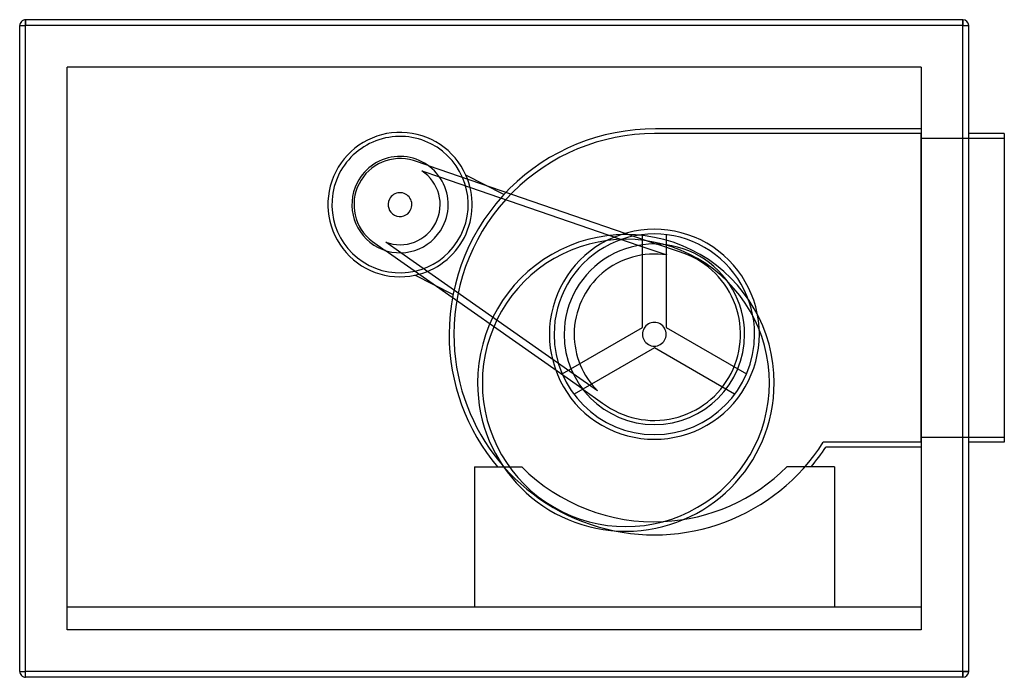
# Model space of a CAD drawing. Header units: millimetres. Extents: x -400 to 430, y -277 to 277.
import ezdxf

# ---------------------------------------------------------------- set-up
doc = ezdxf.new("R2010")
doc.units = ezdxf.units.MM
doc.layers.add('HIDDEN', color=7, linetype='Continuous')
doc.layers.add('THICK', color=7, linetype='Continuous')

msp = doc.modelspace()

# ---------------------------------------------------------------- linework, layer by layer
at = {"layer": 'HIDDEN'}
for p, q in [((-395, 272), (-395, 277)), ((-395, 277), (-395, 277)), ((395, 272), (395, 277)), ((395, 277), (395, 277)), ((-400, 272), (-400, 272)), ((-400, 272), (-395, 272)), ((395, 272), (-395, 272)), ((-395, -272), (-395, 272)), ((395, 272), (400, 272)), ((395, -272), (395, 272)), ((400, 272), (400, 272)), ((-360, 237), (-360, 237)), ((-360, -237), (-360, 237)), ((360, 237), (-360, 237)), ((360, 237), (360, -237)), ((360, 237), (360, 237)), ((360, 185), (136, 185)), ((136, 185), (136, 185)), ((136, 185), (136, 185)), ((136, 185), (136, 185)), ((360, 185), (360, 185)), ((360, 181), (135, 181)), ((135, 181), (135, 181)), ((360, -79), (360, 181)), ((360, 181), (360, 181)), ((430, 177), (360, 177)), ((360, 177), (360, 177)), ((400, 181), (400, 181)), ((430, 181), (430, 181)), ((430, 177), (430, 177)), ((-68.03, 158.33), (-68.03, 158.33)), ((-55.55, 154.05), (-68.03, 158.33)), ((-60.95, 149.57), (-46.15, 144.49)), ((-60.95, 149.57), (-60.95, 149.57)), ((-55.55, 154.05), (136.99, 88.02)), ((-46.15, 144.49), (121.8, 86.9)), ((8.22, 129.71), (-23.82, 146.03)), ((-23.82, 146.03), (-23.82, 146.03)), ((8.22, 129.71), (8.22, 129.71)), ((125, 17.77), (125, 95.91)), ((125, 95.91), (125, 95.91)), ((145, 95.91), (145, 95.91)), ((145, 95.91), (145, 17.77)), ((-102.73, 90.24), (-102.73, 90.24)), ((-102.73, 90.24), (-91.93, 82.66)), ((-91.47, 89.67), (-91.47, 89.67)), ((-78.66, 80.68), (-91.47, 89.67)), ((121.8, 86.9), (145.43, 78.79)), ((156.23, 81.43), (136.99, 88.02)), ((74.67, -34.3), (-91.93, 82.66)), ((66.65, -21.34), (-78.66, 80.68)), ((145.43, 78.79), (145.43, 78.79)), ((156.23, 81.43), (156.23, 81.43)), ((-66.79, 61.71), (-66.79, 61.71)), ((-34.75, 45.38), (-66.79, 61.71)), ((-34.75, 45.38), (-34.75, 45.38)), ((57.34, -21.29), (125, 17.77)), ((125, 17.77), (125, 17.77)), ((145, 17.77), (145, 17.77)), ((145, 17.77), (212.66, -21.29)), ((135, 0.45), (67.34, -38.61)), ((202.66, -38.61), (135, 0.45)), ((135, 0.45), (135, 0.45)), ((57.34, -21.29), (57.34, -21.29)), ((87.1, -35.7), (66.65, -21.34)), ((212.66, -21.29), (212.66, -21.29)), ((67.34, -38.61), (67.34, -38.61)), ((74.67, -34.3), (91.31, -45.98)), ((87.1, -35.7), (87.1, -35.7)), ((202.66, -38.61), (202.66, -38.61)), ((91.31, -45.98), (91.31, -45.98)), ((277.41, -79), (277.41, -79)), ((360, -79), (277.41, -79)), ((360, -83), (279.58, -83)), ((279.58, -83), (279.58, -83)), ((430, -75), (360, -75)), ((360, -75), (360, -75)), ((360, -79), (360, -79)), ((360, -83), (360, -83)), ((400, -79), (400, -79)), ((430, -75), (430, -75)), ((430, -79), (430, -79)), ((-16.72, -99.72), (-16.72, -99.72)), ((-16.72, -99.72), (12.82, -99.72)), ((-16.72, -99.72), (-16.72, -218)), ((2.91, -99.72), (2.91, -99.72)), ((23.28, -99.72), (23.28, -99.72)), ((23.28, -99.72), (23.28, -99.72)), ((246.72, -99.72), (246.72, -99.72)), ((246.72, -99.72), (246.72, -99.72)), ((286.72, -99.72), (246.72, -99.72)), ((267.09, -99.72), (267.09, -99.72)), ((286.72, -99.72), (286.72, -99.72)), ((286.72, -99.72), (286.72, -218)), ((-360, -218), (-360, -218)), ((360, -218), (-360, -218)), ((-360, -218), (-360, -218)), ((286.72, -218), (-16.72, -218)), ((-16.72, -218), (-16.72, -218)), ((-16.72, -218), (-16.72, -218)), ((-16.72, -218), (-16.72, -218)), ((286.72, -218), (286.72, -218)), ((286.72, -218), (286.72, -218)), ((286.72, -218), (286.72, -218)), ((360, -218), (360, -218)), ((360, -218), (360, -218)), ((-360, -237), (-360, -237)), ((360, -237), (-360, -237)), ((-360, -237), (-360, -237)), ((-360, -237), (-360, -237)), ((360, -237), (360, -237)), ((360, -237), (360, -237)), ((360, -237), (360, -237)), ((-400, -272), (-400, -272)), ((-400, -272), (-395, -272)), ((395, -272), (-395, -272)), ((-395, -277), (-395, -272)), ((395, -272), (400, -272)), ((395, -277), (395, -272)), ((400, -272), (400, -272)), ((-395, -277), (-395, -277)), ((395, -277), (395, -277))]:
    msp.add_line(p, q, dxfattribs=at)
for centre, radius, start, end in [((135, 12), 173, 89.66881, 180.00002), ((-79.38, 121.23), 60.84, 24.05758, 153.00001), ((-79.38, 121.23), 57.46, 62.99998, 153.00001), ((-79.38, 121.23), 57.46, 62.99998, 153.00001), ((135, 12), 169, 89.99998, 180.00002), ((-79.38, 121.23), 57.46, 332.99999, 62.99998), ((-79.38, 121.23), 57.46, 332.99999, 62.99998), ((-79.38, 121.23), 40.56, 332.99999, 153.00001), ((-79.38, 121.23), 38.8, 72.99998, 153.00001), ((-79.38, 121.23), 33.8, 332.99999, 56.96937), ((-79.38, 121.23), 60.84, 153.00001, 281.94246), ((-79.38, 121.23), 57.46, 153.00001, 332.99999), ((-79.38, 121.23), 57.46, 153.00001, 332.99999), ((-79.38, 121.23), 60.84, 332.99999, 24.05758), ((-79.38, 121.23), 60.84, 332.99999, 24.05758), ((-79.38, 121.23), 40.56, 153.00001, 332.99999), ((-79.38, 121.23), 38.8, 153.00001, 233.00001), ((-79.38, 121.23), 10, 153.00001, 332.99999), ((-79.38, 121.23), 10, 332.99999, 153.00001), ((-79.38, 121.23), 33.8, 249.03068, 332.99999), ((135, 12), 88.5, 0, 180.00002), ((-79.38, 121.23), 60.84, 281.94246, 332.99999), ((-79.38, 121.23), 60.84, 281.94246, 332.99999), ((135, 12), 84.5, 0, 180.00002), ((135, 12), 76.05, 0, 180.00002), ((135, 12), 67.6, 81.12343, 180.00002), ((135, 12), 72.6, 332.99999, 72.99998), ((135, 12), 10, 0, 180.00002), ((135, 12), 173, 180.00002, 220.22546), ((135, 12), 169, 180.00002, 327.42105), ((135, 12), 88.5, 179.99998, 0), ((135, 12), 84.5, 180.00002, 0), ((135, 12), 76.05, 180.00002, 0), ((135, 12), 67.6, 180.00002, 224.87656), ((135, 12), 10, 179.99998, 0), ((135, 12), 72.6, 233.00001, 332.99999), ((135, 12), 173, 319.77452, 326.69247), ((135, 12), 158, 272.73051, 315.00001)]:
    msp.add_arc(centre, radius, start, end, dxfattribs=at)
at = {"layer": 'THICK'}
for p, q in [((395, 277), (-395, 277)), ((-395, 277), (-395, 272)), ((395, 277), (395, 272)), ((-400, -272), (-400, 272)), ((-400, 272), (-395, 272)), ((395, 272), (-395, 272)), ((-395, -272), (-395, 272)), ((395, 272), (400, 272)), ((395, -272), (395, 272)), ((400, -272), (400, 272)), ((430, 181), (400, 181)), ((430, 181), (430, -79)), ((430, -79), (400, -79)), ((12.82, -99.72), (23.28, -99.72)), ((-400, -272), (-395, -272)), ((-395, -277), (-395, -272)), ((395, -272), (-395, -272)), ((395, -272), (395, -277)), ((400, -272), (395, -272)), ((395, -277), (-395, -277))]:
    msp.add_line(p, q, dxfattribs=at)
for centre, radius, start, end in [((-395, 272), 5, 89.99998, 180.00002), ((395, 272), 5, 0, 89.99998), ((111, -29), 125, 0, 180.00002), ((111, -29), 121, 0, 180.00002), ((111, -29), 125, 180.00002, 0), ((111, -29), 121, 179.99998, 0), ((135, 12), 158, 225.00003, 272.73051), ((-395, -272), 5, 180.00002, 270.00002), ((395, -272), 5, 270.00002, 0)]:
    msp.add_arc(centre, radius, start, end, dxfattribs=at)

doc.saveas('drawing.dxf')
